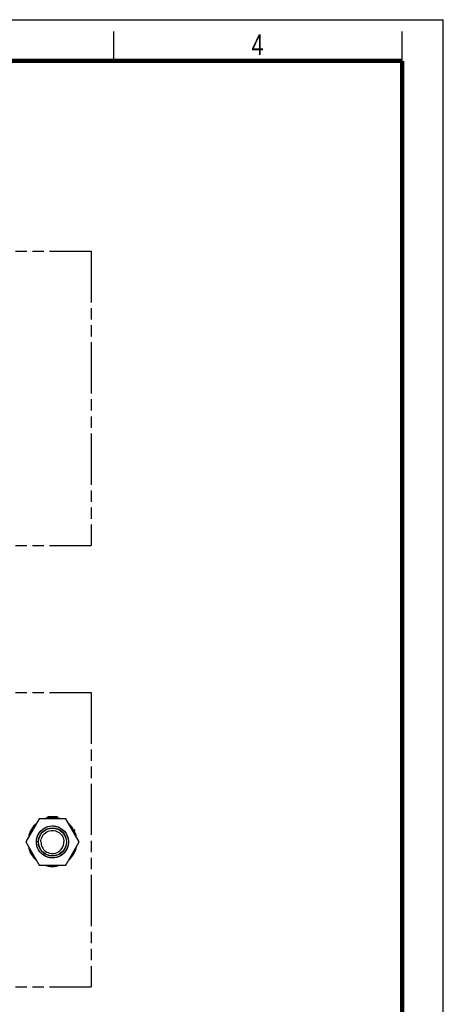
# Model space of a CAD drawing. Header units: millimetres. Extents: x 0 to 210, y 0 to 297.
# Tile 4 of 4: x 138 to 210, y 130 to 297. Entities that reach past the tile are written whole.
import ezdxf

# ---------------------------------------------------------------- set-up
doc = ezdxf.new("R2010")
doc.units = ezdxf.units.MM
doc.header["$LTSCALE"] = 19.36
doc.linetypes.add('PHANTOM', pattern=[0.8, 0.45, -0.05, 0.1, -0.05, 0.1, -0.05])
doc.layers.get('0').update_dxf_attribs({"linetype": 'CONTINUOUS'})
doc.layers.add('DEFAULT_3', color=7, linetype='PHANTOM')
doc.styles.add('TEXTSTYLE_2', font='txt', dxfattribs={"width": 0.75})

msp = doc.modelspace()

# ---------------------------------------------------------------- linework, layer by layer
at = {"color": 2, "linetype": 'Continuous'}
for p, q in [((0, 297), (210, 297)), ((210, 0), (210, 297)), ((154, 290), (154, 295)), ((203, 290), (203, 295))]:
    msp.add_line(p, q, dxfattribs=at)
at = {"color": 7, "linetype": 'Continuous'}
for p, q in [((141.28167, 161.21396), (139.01846, 157.29396)), ((145.8081, 161.21396), (141.28167, 161.21396)), ((142.74489, 161.61286), (142.74489, 161.37618)), ((142.74489, 161.61286), (144.34489, 161.61286)), ((144.34489, 161.61286), (144.34489, 161.37623)), ((148.07131, 157.29396), (145.8081, 161.21396)), ((147.26489, 159.33543), (147.16805, 159.33543)), ((147.26489, 159.33543), (147.26489, 159.15347)), ((139.01846, 157.29396), (141.28167, 153.37396)), ((140.82489, 157.29161), (140.84744, 157.6429)), ((141.14489, 157.29396), (140.8249, 157.29396)), ((140.82787, 157.16621), (140.82991, 157.29388)), ((140.84699, 157.63604), (140.90893, 157.96488)), ((145.8081, 153.37396), (148.07131, 157.29396)), ((146.22714, 156.84257), (146.1478, 156.50449)), ((146.25871, 157.11039), (146.21366, 156.76875)), ((146.24118, 156.97738), (146.22714, 156.84257)), ((146.26268, 157.18392), (146.25506, 157.11077)), ((141.28167, 153.37396), (145.8081, 153.37396))]:
    msp.add_line(p, q, dxfattribs=at)
at = {"color": 7, "linetype": 'Continuous', "const_width": 0.7}
for points in [[(7, 290), (203, 290)], [(203, 7), (203, 290)]]:
    msp.add_lwpolyline(points, dxfattribs=at)
at = {"color": 7, "linetype": 'Continuous'}
for points in [[(140.84744, 157.6429), (140.91532, 157.98951), (141.02761, 158.324), (141.18179, 158.64087), (141.3748, 158.93365), (141.60322, 159.19878), (141.86575, 159.4338), (142.14953, 159.62878), (142.45043, 159.78408), (142.77363, 159.90231), (143.11174, 159.97926), (143.45984, 160.01263), (143.81284, 160.00073), (144.16102, 159.94327), (144.49664, 159.84198), (144.81011, 159.70181), (145.10247, 159.52387), (145.37383, 159.30723), (145.61426, 159.05921), (145.8225, 158.78086), (145.99572, 158.47369), (146.12836, 158.14491), (146.21758, 157.79885), (146.26035, 157.45142), (146.25871, 157.11039)], [(140.90893, 157.96488), (141.01626, 158.29619), (141.16677, 158.61417), (141.35802, 158.91136), (141.58654, 159.18164), (141.84489, 159.41724), (142.12391, 159.61329), (142.42163, 159.77122), (142.73993, 159.89211), (143.07455, 159.97299), (143.41469, 160.01084), (143.76012, 160.00543), (144.11162, 159.95427), (144.45298, 159.85787), (144.77186, 159.72153), (145.06522, 159.54943), (145.3344, 159.34235), (145.57915, 159.09957), (145.79304, 158.82503), (145.97081, 158.52411), (146.10819, 158.20387), (146.20324, 157.86964), (146.25502, 157.52582), (146.26268, 157.18392)], [(146.21366, 156.76875), (146.12435, 156.43096), (145.99103, 156.10455), (145.81518, 155.79593), (145.6012, 155.51351), (145.35442, 155.26325), (145.08387, 155.05118), (144.79523, 154.87836), (144.48416, 154.74132), (144.15097, 154.64234), (143.80313, 154.58626), (143.44794, 154.5757), (143.09469, 154.61148), (142.75167, 154.69221), (142.42838, 154.81366), (142.13053, 154.97059), (141.85336, 155.16393), (141.59714, 155.39536), (141.36923, 155.66151), (141.17571, 155.95778), (141.02204, 156.27729), (140.91155, 156.61286), (140.84619, 156.95416), (140.82489, 157.29161)], [(146.1478, 156.50449), (146.02897, 156.18594), (145.87071, 155.88367), (145.67026, 155.59656), (145.43424, 155.33726), (145.17016, 155.11292), (144.88665, 154.92794), (144.58245, 154.77964), (144.25737, 154.66894), (143.92641, 154.60085), (143.58595, 154.57428), (143.23196, 154.59203), (142.88091, 154.65625), (142.54391, 154.76486), (142.23227, 154.91164), (141.94731, 155.09255), (141.68327, 155.31087), (141.44632, 155.56352), (141.24182, 155.8468), (141.07417, 156.15646), (140.948, 156.48487), (140.86565, 156.82499), (140.82787, 157.16621)]]:
    msp.add_lwpolyline(points, dxfattribs=at)
at = {"color": 9, "linetype": 'Continuous'}
for points in [[(141.58489, 157.29396), (141.59359, 157.51843), (141.64019, 157.75663), (141.72785, 158.01928), (141.84711, 158.27423), (141.98806, 158.48712), (142.1553, 158.67536), (142.35223, 158.84818), (142.57257, 158.99578), (142.81476, 159.11181), (143.06814, 159.1951), (143.32153, 159.2413), (143.57498, 159.25363), (143.82563, 159.23377), (144.07096, 159.18201), (144.30928, 159.09841), (144.53518, 158.98536), (144.74358, 158.84374), (144.93171, 158.67812), (145.09422, 158.49714), (145.23375, 158.28951), (145.35536, 158.03462), (145.44652, 157.76894), (145.495, 157.52576), (145.50489, 157.29396)], [(141.58489, 157.29396), (141.59635, 157.08231), (141.63311, 156.86163), (141.70022, 156.63083), (141.79605, 156.40822), (141.91025, 156.21241), (142.04522, 156.03244), (142.20532, 155.86381), (142.3874, 155.71285), (142.58833, 155.58353), (142.80879, 155.47745), (143.05141, 155.3971), (143.30581, 155.34864), (143.55956, 155.33406), (143.81557, 155.35278), (144.07576, 155.4072), (144.32898, 155.49763), (144.56537, 155.621), (144.78444, 155.77651), (144.98143, 155.96095), (145.15772, 156.17996), (145.31411, 156.45015), (145.42578, 156.74265), (145.48617, 157.02379), (145.50489, 157.29396)]]:
    msp.add_lwpolyline(points, dxfattribs=at)
at = {"color": 7, "linetype": 'Continuous'}
for radius in [2.4, 2.36]:
    msp.add_circle((143.54489, 157.29396), radius, dxfattribs=at)
for start, end in [(70.4425348, 109.5579285), (130.4421045, 169.5572798), (10.4429008, 49.5577391), (190.4429008, 229.5577391), (310.4421045, 349.5572798), (250.4425348, 289.5579285)]:
    msp.add_arc((143.54489, 157.29396), 4.16, start, end, dxfattribs=at)
at = {"layer": 'DEFAULT_3', "color": 91, "linetype": 'PHANTOM', "true_color": 0x80ff80}
for p, q in [((50.12864, 257.68), (150.12864, 257.68)), ((150.12864, 257.68), (150.12864, 207.68)), ((50.12864, 207.68), (150.12864, 207.68)), ((50.12864, 182.68), (150.12864, 182.68)), ((150.12864, 182.68), (150.12864, 132.68)), ((50.12864, 132.68), (150.12864, 132.68))]:
    msp.add_line(p, q, dxfattribs=at)

# ---------------------------------------------------------------- texts
at = {"color": 5, "linetype": 'Continuous', "style": 'TEXTSTYLE_2', "width": 0.785714}
msp.add_text('4', height=3.5, dxfattribs=at).set_placement((177.38314, 290.99105))

doc.saveas('drawing.dxf')
